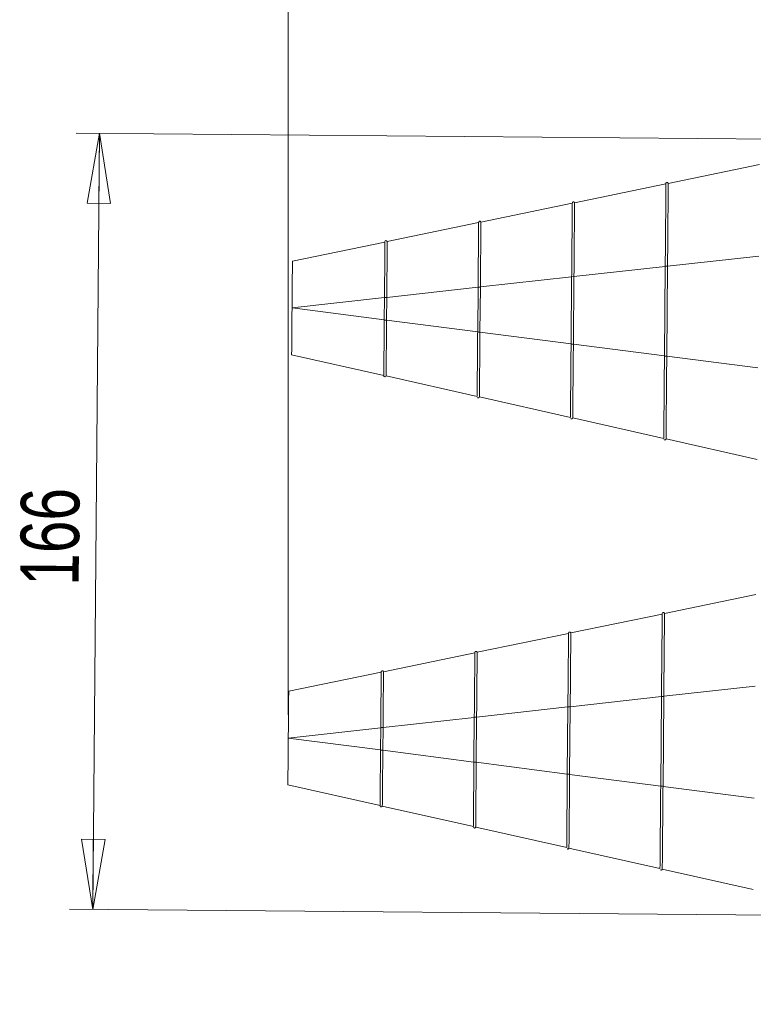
# Model space of a CAD drawing. Header units: millimetres. Extents: x 0 to 2100, y 0 to 1485.
# Tile 54 of 68: x 840 to 997, y 268 to 479. Entities that reach past the tile are written whole.
import ezdxf

# ---------------------------------------------------------------- set-up
doc = ezdxf.new("R2010")
doc.units = ezdxf.units.MM
doc.header["$LTSCALE"] = 5
doc.styles.add('SLDTEXTSTYLE1', font='TXT', dxfattribs={"width": 0.75})
doc.dimstyles.new('SLDDIMSTYLE0', dxfattribs={"dimtxt": 12.5, "dimasz": 15, "dimexe": 0, "dimexo": 0.0625, "dimgap": 3.125, "dimtad": 1, "dimdec": 0, "dimrnd": 1e-09, "dimzin": 12, "dimdsep": 46, "dimtxsty": 'SLDTEXTSTYLE1', "dimblk1": 'CLOSED', "dimblk2": 'CLOSED', "dimsah": 1, "dimcen": 0.09, "dimadec": 0, "dimazin": 3, "dimtfac": 1, "dimtofl": 0, "dimtmove": 0, "dimatfit": 3, "dimldrblk": 'CLOSED', "dimfxl": 1, "dimfrac": 2, "dimtolj": 1, "dimtzin": 12, "dimarcsym": 0})

# ---------------------------------------------------------------- blocks, each defined once
blk = doc.blocks.new('_CLOSED')
at = {"color": 0, "linetype": 'ByBlock', "lineweight": -2}
for p, q in [((-1, 0.166667), (0, 0)), ((-1, 0.166667), (-1, -0.166667)), ((0, 0), (-1, -0.166667)), ((0, 0), (-1, 0))]:
    blk.add_line(p, q, dxfattribs=at)
blk = doc.blocks.new('_D_1')
at = {"color": 7, "linetype": 'Continuous', "lineweight": 0}
for p, q in [((897.69, 330.32), (897.69, 573.49)), ((1601.98, 273.38), (1601.98, 573.49)), ((897.69, 568.49), (1601.98, 568.49))]:
    blk.add_line(p, q, dxfattribs=at)
at = {"color": 7, "linetype": 'Continuous', "lineweight": 0, "xscale": 15, "yscale": 15, "rotation": 180}
blk.add_blockref('_CLOSED', (897.69, 568.49), dxfattribs=at)
at = {"color": 7, "linetype": 'Continuous', "lineweight": 0, "xscale": 15, "yscale": 15}
blk.add_blockref('_CLOSED', (1601.98, 568.49), dxfattribs=at)
at = {"color": 7, "linetype": 'Continuous', "lineweight": 0, "insert": (1235.98, 584.61), "char_height": 12.5, "attachment_point": 1, "style": 'SLDTEXTSTYLE1'}
blk.add_mtext('704', dxfattribs=at)
blk = doc.blocks.new('_D_2')
at = {"color": 7, "linetype": 'Continuous', "lineweight": 0}
for p, q in [((1018.81, 453.27), (852.3, 454.73)), ((855.85, 288.69), (857.3, 454.68)), ((1017.36, 287.28), (850.85, 288.73))]:
    blk.add_line(p, q, dxfattribs=at)
at = {"color": 7, "linetype": 'Continuous', "lineweight": 0, "xscale": 15, "yscale": 15}
for p, rotation in [((857.3, 454.68), 89.5), ((855.85, 288.69), 269.5)]:
    blk.add_blockref('_CLOSED', p, dxfattribs=dict(at, rotation=rotation))
at = {"color": 7, "linetype": 'Continuous', "lineweight": 0, "insert": (840.34, 357.97), "char_height": 12.5, "attachment_point": 1, "rotation": 89.5, "style": 'SLDTEXTSTYLE1'}
blk.add_mtext('166', dxfattribs=at)

msp = doc.modelspace()

# ---------------------------------------------------------------- linework, layer by layer
at = {"color": 7, "linetype": 'Continuous', "lineweight": 15}
for p, q in [((998.52, 448), (978.97, 443.95)), ((978.48, 443.85), (958.93, 439.81)), ((978.97, 443.95), (978.97, 443.95)), ((958.44, 439.71), (938.89, 435.66)), ((958.93, 439.81), (958.93, 439.81)), ((938.41, 435.56), (918.86, 431.52)), ((938.89, 435.66), (938.89, 435.66)), ((918.37, 431.42), (898.58, 427.32)), ((918.86, 431.52), (918.86, 431.52)), ((998.34, 428.42), (978.82, 426.26)), ((978.32, 426.2), (958.8, 424.03)), ((978.32, 426.23), (978.15, 407.02)), ((978.82, 426.23), (978.65, 407.02)), ((978.82, 426.26), (978.82, 426.23)), ((958.3, 423.98), (938.78, 421.81)), ((958.3, 424.01), (958.17, 409.6)), ((958.8, 424), (958.67, 409.59)), ((958.8, 424.03), (958.8, 424)), ((938.28, 421.75), (918.76, 419.58)), ((938.28, 421.78), (938.2, 412.17)), ((938.78, 421.78), (938.69, 412.17)), ((938.78, 421.81), (938.78, 421.78)), ((918.26, 419.53), (898.49, 417.33)), ((918.26, 419.56), (918.22, 414.74)), ((918.72, 414.74), (918.76, 419.55)), ((918.76, 419.55), (918.76, 419.58)), ((898.49, 417.31), (898.49, 417.33)), ((918.22, 414.77), (898.49, 417.31)), ((918.72, 414.71), (918.72, 414.74)), ((938.2, 412.2), (918.72, 414.71)), ((938.69, 412.17), (938.69, 412.14)), ((958.18, 409.63), (938.69, 412.14)), ((958.67, 409.59), (958.67, 409.56)), ((978.15, 407.05), (958.67, 409.56)), ((918.12, 402.88), (898.4, 407.32)), ((978.65, 407.02), (978.65, 406.99)), ((998.13, 404.48), (978.65, 406.99)), ((938.08, 398.39), (918.61, 402.77)), ((918.61, 402.77), (918.61, 402.77)), ((918.61, 402.77), (918.61, 402.77)), ((938.08, 398.39), (938.08, 398.39)), ((958.04, 393.9), (938.57, 398.28)), ((938.57, 398.28), (938.57, 398.28)), ((958.04, 393.9), (958.04, 393.9)), ((978, 389.4), (958.53, 393.79)), ((958.53, 393.79), (958.53, 393.79)), ((978, 389.4), (978, 389.4)), ((997.97, 384.91), (978.49, 389.29)), ((978.49, 389.29), (978.49, 389.29)), ((997.71, 356), (978.17, 351.96)), ((977.68, 351.86), (958.13, 347.81)), ((978.17, 351.96), (978.17, 351.96)), ((957.64, 347.71), (938.09, 343.67)), ((958.13, 347.81), (958.13, 347.81)), ((937.6, 343.57), (918.05, 339.52)), ((938.09, 343.67), (938.09, 343.67)), ((917.57, 339.42), (897.77, 335.33)), ((918.05, 339.52), (918.05, 339.52)), ((997.54, 336.43), (978.02, 334.26)), ((977.52, 334.2), (958, 332.04)), ((977.52, 334.23), (977.35, 315.03)), ((978.02, 334.23), (977.85, 315.02)), ((978.02, 334.26), (978.02, 334.23)), ((957.5, 331.98), (937.98, 329.81)), ((957.5, 332.01), (957.37, 317.6)), ((958, 332.01), (957.87, 317.6)), ((958, 332.04), (958, 332.01)), ((937.48, 329.76), (917.96, 327.59)), ((937.48, 329.79), (937.39, 320.17)), ((937.97, 329.78), (937.89, 320.17)), ((937.98, 329.81), (937.97, 329.78)), ((917.46, 327.53), (897.69, 325.34)), ((917.46, 327.56), (917.41, 322.75)), ((917.91, 322.74), (917.95, 327.56)), ((917.95, 327.56), (917.96, 327.59)), ((897.69, 325.32), (897.69, 325.34)), ((917.42, 322.78), (897.69, 325.32)), ((917.91, 322.71), (917.91, 322.74)), ((937.39, 320.2), (917.91, 322.71)), ((937.89, 320.17), (937.89, 320.14)), ((957.37, 317.63), (937.89, 320.14)), ((957.87, 317.6), (957.87, 317.57)), ((977.35, 315.06), (957.87, 317.57)), ((917.32, 310.89), (897.6, 315.33)), ((977.85, 315.02), (977.85, 314.99)), ((997.33, 312.48), (977.85, 314.99)), ((937.28, 306.39), (917.8, 310.78)), ((917.8, 310.78), (917.8, 310.78)), ((917.8, 310.78), (917.8, 310.78)), ((937.28, 306.39), (937.28, 306.39)), ((957.24, 301.9), (937.77, 306.28)), ((937.77, 306.28), (937.77, 306.28)), ((957.24, 301.9), (957.24, 301.9)), ((977.2, 297.4), (957.73, 301.79)), ((957.73, 301.79), (957.73, 301.79)), ((977.2, 297.4), (977.2, 297.4)), ((997.16, 292.91), (977.69, 297.29)), ((977.69, 297.29), (977.69, 297.29)), ((997.16, 292.91), (997.16, 292.91))]:
    msp.add_line(p, q, dxfattribs=at)
at = {"color": 8, "linetype": 'Continuous', "lineweight": 15}
for p, q in [((978.82, 426.23), (978.32, 426.23)), ((958.8, 424), (958.3, 424.01)), ((938.78, 421.78), (938.28, 421.78)), ((918.26, 419.56), (918.76, 419.55)), ((918.22, 414.74), (918.72, 414.74)), ((938.69, 412.17), (938.2, 412.17)), ((958.67, 409.59), (958.17, 409.6)), ((978.65, 407.02), (978.15, 407.02)), ((978.02, 334.23), (977.52, 334.23)), ((958, 332.01), (957.5, 332.01)), ((937.97, 329.78), (937.48, 329.79)), ((917.46, 327.56), (917.95, 327.56)), ((917.41, 322.75), (917.91, 322.74)), ((937.89, 320.17), (937.39, 320.17)), ((957.87, 317.6), (957.37, 317.6)), ((977.85, 315.02), (977.35, 315.03))]:
    msp.add_line(p, q, dxfattribs=at)
at = {"color": 7, "linetype": 'Continuous', "lineweight": 15}
for centre, start, end in [((978.72, 443.9), 11.6886, 191.6887), ((958.69, 439.76), 11.6886, 191.6887), ((938.65, 435.61), 11.6886, 191.6887), ((918.61, 431.47), 11.6886, 191.6887), ((918.36, 402.83), 167.3113, 347.3114), ((977.92, 351.91), 11.6886, 191.6887), ((957.88, 347.76), 11.6886, 191.6887), ((937.85, 343.62), 11.6886, 191.6887), ((917.81, 339.47), 11.6886, 191.6887), ((917.56, 310.83), 167.3113, 347.3114)]:
    msp.add_arc(centre, 0.25, start, end, dxfattribs=at)
for points, knots in [([(978.48, 443.85), (978.48, 443.85), (978.48, 443.85), (978.48, 443.81), (978.48, 443.73), (978.48, 443.63), (978.48, 443.48), (978.47, 443.22), (978.47, 442.87), (978.47, 442.5), (978.46, 442.23), (978.46, 441.87), (978.46, 441.39), (978.45, 440.86), (978.45, 440.28), (978.44, 439.66), (978.44, 438.99), (978.43, 438.29), (978.42, 437.54), (978.42, 436.76), (978.41, 436.08), (978.4, 435.52), (978.4, 434.96), (978.39, 434.23), (978.38, 433.33), (978.38, 432.64), (978.37, 431.94), (978.37, 431.23), (978.36, 430.27), (978.35, 429.29), (978.34, 427.95), (978.33, 426.93), (978.32, 426.23)], [0, 0, 0, 0, 0.013433, 0.0495108, 0.0675444, 0.1036223, 0.1216559, 0.1577338, 0.2299753, 0.2480089, 0.2660425, 0.3021203, 0.338198, 0.374276, 0.410354, 0.4464317, 0.4825095, 0.5185876, 0.5546655, 0.5907432, 0.6268211, 0.6448547, 0.6628883, 0.6989661, 0.7350438, 0.7711218, 0.780138, 0.8162158, 0.8522936, 0.8883715, 0.9244495, 1, 1, 1, 1]), ([(978.78, 444.15), (978.77, 444.15), (978.73, 444.16), (978.68, 444.15), (978.64, 444.14), (978.61, 444.13), (978.6, 444.12)], [0, 0, 0, 0, 0.207269, 0.465425, 0.754988, 1, 1, 1, 1]), ([(978.82, 426.26), (978.82, 426.41), (978.83, 427.23), (978.84, 428.71), (978.86, 430.67), (978.87, 432.57), (978.89, 434.39), (978.9, 436.38), (978.92, 438.06), (978.93, 439.43), (978.94, 440.68), (978.95, 441.73), (978.96, 442.78), (978.96, 443.46), (978.97, 443.87), (978.97, 443.95), (978.97, 443.95), (978.97, 443.95)], [0, 0, 0, 0, 0.016818, 0.08849, 0.160163, 0.231834, 0.303507, 0.375179, 0.480935, 0.533676, 0.586417, 0.692105, 0.744811, 0.850499, 0.92434, 0.999652, 1, 1, 1, 1]), ([(958.44, 439.71), (958.44, 439.7), (958.44, 439.7), (958.44, 439.67), (958.44, 439.61), (958.44, 439.51), (958.44, 439.4), (958.44, 439.22), (958.44, 438.94), (958.43, 438.66), (958.43, 438.34), (958.43, 437.98), (958.42, 437.5), (958.42, 437.05), (958.41, 436.57), (958.41, 436.06), (958.4, 435.4), (958.4, 434.81), (958.39, 434.19), (958.39, 433.55), (958.38, 432.88), (958.38, 432.32), (958.37, 431.75), (958.36, 431.02), (958.36, 430.27), (958.35, 429.66), (958.35, 429.03), (958.34, 428.24), (958.33, 427.44), (958.32, 426.63), (958.31, 425.54), (958.31, 424.61), (958.3, 424.01)], [0, 0, 0, 0, 0.014394, 0.034659, 0.075204, 0.09547, 0.115735, 0.15628, 0.196825, 0.237371, 0.257636, 0.298181, 0.338726, 0.379272, 0.399537, 0.440082, 0.480627, 0.521173, 0.541438, 0.581983, 0.622528, 0.642794, 0.663059, 0.703604, 0.744149, 0.764414, 0.784679, 0.825225, 0.86577, 0.886035, 0.92658, 1, 1, 1, 1]), ([(958.74, 440), (958.73, 440), (958.7, 440.01), (958.65, 440.01), (958.6, 439.99), (958.56, 439.98), (958.55, 439.97), (958.55, 439.96)], [0, 0, 0, 0, 0.177215, 0.398494, 0.642288, 0.919681, 1, 1, 1, 1]), ([(958.8, 424.03), (958.8, 424.19), (958.81, 425.01), (958.82, 426.49), (958.83, 428.11), (958.85, 429.69), (958.86, 431.22), (958.87, 432.94), (958.89, 434.52), (958.9, 435.92), (958.91, 437.14), (958.92, 438.15), (958.92, 438.94), (958.93, 439.46), (958.93, 439.75), (958.93, 439.81), (958.93, 439.81), (958.93, 439.81)], [0, 0, 0, 0, 0.0188656, 0.0992929, 0.1797215, 0.219875, 0.3003039, 0.3807312, 0.4611586, 0.5415874, 0.6220139, 0.7024428, 0.7828705, 0.8632976, 0.9308561, 0.9996531, 1, 1, 1, 1]), ([(938.41, 435.56), (938.41, 435.56), (938.41, 435.55), (938.4, 435.53), (938.4, 435.47), (938.4, 435.39), (938.4, 435.25), (938.4, 435.07), (938.4, 434.82), (938.4, 434.59), (938.39, 434.33), (938.39, 433.97), (938.39, 433.56), (938.38, 433.2), (938.38, 432.82), (938.38, 432.3), (938.37, 431.74), (938.37, 431.15), (938.36, 430.66), (938.36, 430.14), (938.35, 429.6), (938.35, 429.05), (938.34, 428.47), (938.34, 427.89), (938.33, 427.29), (938.33, 426.75), (938.32, 426.21), (938.31, 425.49), (938.31, 424.69), (938.3, 423.87), (938.29, 422.96), (938.28, 422.21), (938.28, 421.78)], [0, 0, 0, 0, 0.013168, 0.036353, 0.059538, 0.105931, 0.117523, 0.163916, 0.210309, 0.233494, 0.25668, 0.303073, 0.349466, 0.372651, 0.395836, 0.442229, 0.488622, 0.511808, 0.558201, 0.581386, 0.604571, 0.650965, 0.67415, 0.697335, 0.743728, 0.766913, 0.778505, 0.824898, 0.871291, 0.894476, 0.940869, 1, 1, 1, 1]), ([(938.71, 435.86), (938.69, 435.86), (938.66, 435.87), (938.61, 435.86), (938.56, 435.85), (938.51, 435.82), (938.48, 435.8), (938.47, 435.79), (938.47, 435.78)], [0, 0, 0, 0, 0.126778, 0.286114, 0.458515, 0.650085, 0.871064, 1, 1, 1, 1]), ([(938.78, 421.81), (938.78, 421.96), (938.79, 422.78), (938.8, 424.27), (938.81, 425.88), (938.83, 427.44), (938.84, 428.93), (938.85, 430.57), (938.86, 432.03), (938.87, 433.27), (938.88, 434.28), (938.89, 435.05), (938.89, 435.55), (938.89, 435.66), (938.89, 435.66), (938.89, 435.66)], [0, 0, 0, 0, 0.021488, 0.113145, 0.204803, 0.250543, 0.3422, 0.43386, 0.525517, 0.617174, 0.708833, 0.800491, 0.898326, 0.999354, 1, 1, 1, 1]), ([(918.26, 419.56), (918.26, 419.73), (918.27, 420.22), (918.27, 420.88), (918.28, 421.7), (918.29, 422.35), (918.29, 423.15), (918.3, 423.78), (918.31, 424.54), (918.31, 425.06), (918.31, 425.57), (918.32, 425.92), (918.32, 426.33), (918.33, 426.87), (918.33, 427.38), (918.34, 427.86), (918.34, 428.33), (918.34, 428.76), (918.35, 429.16), (918.35, 429.54), (918.35, 429.88), (918.36, 430.19), (918.36, 430.47), (918.36, 430.77), (918.36, 431.01), (918.37, 431.14), (918.37, 431.23), (918.37, 431.3), (918.37, 431.36), (918.37, 431.41), (918.37, 431.41), (918.37, 431.42)], [0, 0, 0, 0, 0.026674, 0.080057, 0.106732, 0.160115, 0.18679, 0.240173, 0.266847, 0.32023, 0.333565, 0.360239, 0.386914, 0.413588, 0.466971, 0.493645, 0.520319, 0.573703, 0.600377, 0.627051, 0.680435, 0.707109, 0.733783, 0.787167, 0.84055, 0.867224, 0.880559, 0.907233, 0.933908, 0.960582, 1, 1, 1, 1]), ([(918.86, 431.52), (918.86, 431.52), (918.86, 431.51), (918.86, 431.41), (918.85, 431.07), (918.85, 430.34), (918.84, 429.32), (918.83, 428.03), (918.82, 426.5), (918.8, 424.79), (918.78, 422.5), (918.77, 420.71), (918.76, 419.58)], [0, 0, 0, 0, 0.026557, 0.079706, 0.185586, 0.291389, 0.39719, 0.502991, 0.608793, 0.714598, 0.820387, 1, 1, 1, 1]), ([(918.12, 402.88), (918.12, 402.89), (918.12, 402.89), (918.12, 402.95), (918.12, 403.07), (918.12, 403.21), (918.12, 403.39), (918.13, 403.59), (918.13, 403.9), (918.13, 404.23), (918.13, 404.52), (918.13, 404.73), (918.14, 405), (918.14, 405.39), (918.14, 405.82), (918.15, 406.27), (918.15, 406.74), (918.16, 407.25), (918.16, 407.78), (918.16, 408.18), (918.17, 408.74), (918.17, 409.32), (918.18, 410.07), (918.19, 410.85), (918.19, 411.64), (918.2, 412.2), (918.2, 412.61), (918.2, 413.02), (918.21, 413.51), (918.21, 414.09), (918.22, 414.5), (918.22, 414.74)], [0, 0, 0, 0, 0.026674, 0.080058, 0.106732, 0.160115, 0.18679, 0.213464, 0.266848, 0.320231, 0.333566, 0.36024, 0.386914, 0.413588, 0.466971, 0.493645, 0.52032, 0.573703, 0.600377, 0.627051, 0.653726, 0.707109, 0.733783, 0.787167, 0.84055, 0.867224, 0.880559, 0.907233, 0.933908, 0.960582, 1, 1, 1, 1]), ([(918.72, 414.71), (918.71, 414.55), (918.71, 414.07), (918.7, 412.92), (918.68, 411.29), (918.67, 409.44), (918.65, 407.73), (918.64, 406.22), (918.63, 404.93), (918.62, 403.92), (918.61, 403.04), (918.61, 402.78), (918.61, 402.77), (918.61, 402.77)], [0, 0, 0, 0, 0.024964, 0.078113, 0.183973, 0.289761, 0.395547, 0.501332, 0.60712, 0.71291, 0.818698, 0.998504, 1, 1, 1, 1]), ([(938.2, 412.17), (938.2, 412), (938.19, 411.67), (938.19, 411.18), (938.18, 410.52), (938.18, 409.94), (938.17, 409.21), (938.17, 408.48), (938.16, 407.69), (938.15, 407.07), (938.15, 406.46), (938.14, 405.72), (938.14, 405), (938.13, 404.44), (938.13, 403.9), (938.12, 403.25), (938.12, 402.64), (938.11, 402.06), (938.11, 401.62), (938.1, 401.1), (938.1, 400.72), (938.1, 400.37), (938.1, 400.12), (938.09, 399.81), (938.09, 399.53), (938.09, 399.31), (938.09, 399.11), (938.09, 398.89), (938.08, 398.69), (938.08, 398.54), (938.08, 398.44), (938.08, 398.43), (938.08, 398.42)], [0, 0, 0, 0, 0.0236934, 0.0473869, 0.0710803, 0.1184902, 0.1303354, 0.1777454, 0.2251551, 0.2488486, 0.272542, 0.3199518, 0.3673616, 0.391055, 0.4147485, 0.4621582, 0.509568, 0.5332615, 0.5806714, 0.6043647, 0.6517746, 0.6754681, 0.6991615, 0.7228549, 0.7702647, 0.7939581, 0.8058034, 0.8532133, 0.900623, 0.9243165, 0.9717264, 1, 1, 1, 1]), ([(938.57, 398.28), (938.57, 398.28), (938.57, 398.29), (938.57, 398.46), (938.57, 398.87), (938.58, 399.46), (938.59, 400.21), (938.6, 401.36), (938.61, 402.73), (938.62, 404.29), (938.64, 406.02), (938.66, 407.92), (938.67, 409.97), (938.69, 411.41), (938.69, 412.14)], [0, 0, 0, 0, 0.022859, 0.114516, 0.206174, 0.251913, 0.34357, 0.43523, 0.526887, 0.618543, 0.710202, 0.801861, 0.9, 1, 1, 1, 1]), ([(958.18, 409.6), (958.17, 409.43), (958.17, 409.1), (958.17, 408.44), (958.16, 407.78), (958.15, 407.12), (958.15, 406.47), (958.14, 405.66), (958.13, 404.71), (958.13, 403.93), (958.12, 403.16), (958.11, 402.41), (958.11, 401.54), (958.1, 400.85), (958.1, 400.17), (958.09, 399.52), (958.08, 398.78), (958.08, 398.19), (958.07, 397.64), (958.07, 397.12), (958.07, 396.63), (958.06, 396.27), (958.06, 395.93), (958.06, 395.54), (958.05, 395.19), (958.05, 394.94), (958.05, 394.72), (958.05, 394.47), (958.05, 394.27), (958.04, 394.11), (958.04, 393.97), (958.04, 393.94), (958.04, 393.93)], [0, 0, 0, 0, 0.020629, 0.041259, 0.082533, 0.103163, 0.123792, 0.165067, 0.206341, 0.247616, 0.268245, 0.309519, 0.350794, 0.392068, 0.412698, 0.453972, 0.495246, 0.536521, 0.557151, 0.598425, 0.639699, 0.660329, 0.680958, 0.722232, 0.763507, 0.784136, 0.804766, 0.84604, 0.887314, 0.907944, 0.949218, 1, 1, 1, 1]), ([(958.53, 393.79), (958.53, 393.79), (958.53, 393.8), (958.53, 393.94), (958.53, 394.31), (958.54, 394.82), (958.55, 395.49), (958.55, 396.51), (958.57, 397.74), (958.58, 399.15), (958.59, 400.74), (958.61, 402.46), (958.62, 404.3), (958.64, 406.12), (958.66, 407.88), (958.67, 409), (958.67, 409.56)], [0, 0, 0, 0, 0.020069, 0.100497, 0.180925, 0.221078, 0.301507, 0.381934, 0.462362, 0.54279, 0.623217, 0.703646, 0.784073, 0.8645, 0.932224, 1, 1, 1, 1]), ([(978.15, 407.02), (978.15, 406.86), (978.15, 406.36), (978.14, 405.7), (978.14, 404.87), (978.13, 404.22), (978.12, 403.4), (978.11, 402.27), (978.1, 401.16), (978.1, 400.24), (978.09, 399.63), (978.08, 398.89), (978.08, 398.02), (978.07, 397.18), (978.06, 396.37), (978.06, 395.59), (978.05, 394.86), (978.04, 394.16), (978.04, 393.5), (978.03, 392.88), (978.03, 392.4), (978.03, 392.05), (978.02, 391.71), (978.02, 391.31), (978.02, 390.88), (978.01, 390.57), (978.01, 390.29), (978.01, 390.05), (978.01, 389.8), (978.01, 389.62), (978, 389.47), (978, 389.45), (978, 389.43)], [0, 0, 0, 0, 0.018347, 0.055052, 0.073399, 0.110104, 0.128451, 0.165156, 0.238653, 0.257, 0.275347, 0.312052, 0.348757, 0.385462, 0.422167, 0.458872, 0.495577, 0.532282, 0.568987, 0.605691, 0.642396, 0.660743, 0.67909, 0.715795, 0.7525, 0.789205, 0.807552, 0.844257, 0.880962, 0.917667, 0.954372, 1, 1, 1, 1]), ([(978.49, 389.29), (978.49, 389.29), (978.49, 389.3), (978.49, 389.43), (978.5, 389.82), (978.5, 390.43), (978.51, 391.25), (978.52, 392.42), (978.53, 393.76), (978.54, 395.16), (978.56, 396.67), (978.57, 398.33), (978.59, 400.55), (978.61, 402.6), (978.63, 404.92), (978.64, 406.3), (978.65, 406.99)], [0, 0, 0, 0, 0.017891, 0.089563, 0.161236, 0.232907, 0.30458, 0.376251, 0.482013, 0.534758, 0.587501, 0.693184, 0.745887, 0.851569, 0.925577, 1, 1, 1, 1]), ([(938.14, 398.2), (938.15, 398.18), (938.16, 398.15), (938.23, 398.1), (938.33, 398.08), (938.43, 398.1), (938.51, 398.16), (938.56, 398.24), (938.57, 398.29), (938.57, 398.31)], [0, 0, 0, 0, 0.213575, 0.416518, 0.580409, 0.716753, 0.830708, 0.924265, 1, 1, 1, 1]), ([(958.13, 393.66), (958.13, 393.66), (958.14, 393.64), (958.19, 393.61), (958.29, 393.58), (958.39, 393.61), (958.47, 393.67), (958.52, 393.74), (958.53, 393.79), (958.53, 393.82)], [0, 0, 0, 0, 0.04558, 0.302558, 0.505407, 0.669605, 0.803788, 0.912453, 1, 1, 1, 1]), ([(978.09, 389.16), (978.12, 389.14), (978.15, 389.11), (978.25, 389.09), (978.36, 389.11), (978.44, 389.17), (978.48, 389.25), (978.49, 389.3), (978.5, 389.32)], [0, 0, 0, 0, 0.269519, 0.488647, 0.661915, 0.800536, 0.91125, 1, 1, 1, 1]), ([(977.68, 351.86), (977.68, 351.85), (977.68, 351.85), (977.68, 351.81), (977.68, 351.73), (977.67, 351.64), (977.67, 351.49), (977.67, 351.23), (977.67, 350.87), (977.66, 350.5), (977.66, 350.24), (977.66, 349.88), (977.65, 349.39), (977.65, 348.86), (977.64, 348.28), (977.64, 347.66), (977.63, 347), (977.63, 346.29), (977.62, 345.54), (977.61, 344.76), (977.61, 344.09), (977.6, 343.53), (977.6, 342.96), (977.59, 342.23), (977.58, 341.33), (977.58, 340.64), (977.57, 339.94), (977.56, 339.23), (977.55, 338.27), (977.55, 337.3), (977.53, 335.96), (977.52, 334.93), (977.52, 334.23)], [0, 0, 0, 0, 0.013433, 0.0495108, 0.0675444, 0.1036223, 0.1216559, 0.1577338, 0.2299753, 0.2480089, 0.2660425, 0.3021203, 0.338198, 0.374276, 0.410354, 0.4464317, 0.4825095, 0.5185876, 0.5546655, 0.5907432, 0.6268211, 0.6448547, 0.6628883, 0.6989661, 0.7350438, 0.7711218, 0.780138, 0.8162158, 0.8522936, 0.8883715, 0.9244495, 1, 1, 1, 1]), ([(977.98, 352.15), (977.96, 352.15), (977.93, 352.16), (977.88, 352.16), (977.83, 352.14), (977.81, 352.13), (977.8, 352.13)], [0, 0, 0, 0, 0.207269, 0.465425, 0.754988, 1, 1, 1, 1]), ([(978.02, 334.26), (978.02, 334.42), (978.02, 335.23), (978.04, 336.72), (978.05, 338.67), (978.07, 340.58), (978.08, 342.4), (978.1, 344.39), (978.12, 346.06), (978.13, 347.43), (978.14, 348.68), (978.15, 349.74), (978.16, 350.78), (978.16, 351.46), (978.17, 351.88), (978.17, 351.96), (978.17, 351.96), (978.17, 351.96)], [0, 0, 0, 0, 0.0168183, 0.0884901, 0.1601627, 0.2318342, 0.303507, 0.3751787, 0.4809346, 0.5336761, 0.5864168, 0.6921046, 0.7448106, 0.8504986, 0.9243398, 0.9996516, 1, 1, 1, 1]), ([(957.64, 347.71), (957.64, 347.71), (957.64, 347.71), (957.64, 347.67), (957.64, 347.61), (957.64, 347.52), (957.64, 347.4), (957.63, 347.22), (957.63, 346.94), (957.63, 346.66), (957.63, 346.34), (957.62, 345.98), (957.62, 345.5), (957.62, 345.05), (957.61, 344.58), (957.61, 344.06), (957.6, 343.4), (957.6, 342.81), (957.59, 342.2), (957.58, 341.56), (957.58, 340.88), (957.57, 340.32), (957.57, 339.76), (957.56, 339.03), (957.55, 338.27), (957.55, 337.66), (957.54, 337.04), (957.54, 336.25), (957.53, 335.44), (957.52, 334.63), (957.51, 333.54), (957.5, 332.61), (957.5, 332.01)], [0, 0, 0, 0, 0.014394, 0.034659, 0.075204, 0.09547, 0.115735, 0.15628, 0.196825, 0.237371, 0.257636, 0.298181, 0.338726, 0.379272, 0.399537, 0.440082, 0.480627, 0.521173, 0.541438, 0.581983, 0.622528, 0.642794, 0.663059, 0.703604, 0.744149, 0.764414, 0.784679, 0.825225, 0.86577, 0.886035, 0.92658, 1, 1, 1, 1]), ([(957.94, 348.01), (957.93, 348.01), (957.89, 348.01), (957.84, 348.01), (957.79, 348), (957.76, 347.98), (957.75, 347.97), (957.74, 347.97)], [0, 0, 0, 0, 0.177215, 0.398494, 0.642288, 0.919681, 1, 1, 1, 1]), ([(958, 332.04), (958, 332.19), (958, 333.01), (958.02, 334.49), (958.03, 336.12), (958.04, 337.7), (958.06, 339.22), (958.07, 340.94), (958.08, 342.52), (958.1, 343.93), (958.11, 345.15), (958.11, 346.16), (958.12, 346.94), (958.13, 347.46), (958.13, 347.75), (958.13, 347.81), (958.13, 347.81), (958.13, 347.81)], [0, 0, 0, 0, 0.018866, 0.099293, 0.179721, 0.219875, 0.300304, 0.380731, 0.461159, 0.541587, 0.622014, 0.702443, 0.78287, 0.863298, 0.930856, 0.999653, 1, 1, 1, 1]), ([(937.6, 343.56), (937.6, 343.56), (937.6, 343.56), (937.6, 343.53), (937.6, 343.47), (937.6, 343.39), (937.6, 343.25), (937.6, 343.08), (937.6, 342.83), (937.59, 342.59), (937.59, 342.34), (937.59, 341.98), (937.58, 341.56), (937.58, 341.2), (937.58, 340.82), (937.57, 340.31), (937.57, 339.75), (937.56, 339.16), (937.56, 338.66), (937.55, 338.14), (937.55, 337.61), (937.54, 337.05), (937.54, 336.48), (937.53, 335.89), (937.53, 335.29), (937.52, 334.75), (937.52, 334.21), (937.51, 333.5), (937.5, 332.69), (937.5, 331.88), (937.49, 330.96), (937.48, 330.21), (937.48, 329.79)], [0, 0, 0, 0, 0.0131678, 0.0363531, 0.0595383, 0.1059315, 0.1175227, 0.1639159, 0.2103089, 0.2334942, 0.2566795, 0.3030725, 0.3494655, 0.3726509, 0.3958362, 0.4422291, 0.4886222, 0.5118075, 0.5582007, 0.5813859, 0.6045712, 0.6509647, 0.6741499, 0.6973352, 0.7437282, 0.7669135, 0.7785047, 0.8248978, 0.8712908, 0.8944762, 0.9408693, 1, 1, 1, 1]), ([(937.9, 343.86), (937.89, 343.86), (937.86, 343.87), (937.81, 343.87), (937.76, 343.85), (937.71, 343.83), (937.68, 343.8), (937.67, 343.79), (937.67, 343.79)], [0, 0, 0, 0, 0.126778, 0.286114, 0.458515, 0.650085, 0.871064, 1, 1, 1, 1]), ([(937.98, 329.81), (937.98, 329.97), (937.98, 330.79), (938, 332.27), (938.01, 333.88), (938.02, 335.44), (938.04, 336.93), (938.05, 338.57), (938.06, 340.03), (938.07, 341.28), (938.08, 342.29), (938.09, 343.06), (938.09, 343.55), (938.09, 343.67), (938.09, 343.67), (938.09, 343.67)], [0, 0, 0, 0, 0.021488, 0.113145, 0.204803, 0.250543, 0.3422, 0.43386, 0.525517, 0.617174, 0.708833, 0.800491, 0.898326, 0.999354, 1, 1, 1, 1]), ([(917.46, 327.56), (917.46, 327.73), (917.46, 328.23), (917.47, 328.89), (917.48, 329.71), (917.48, 330.36), (917.49, 331.15), (917.5, 331.78), (917.5, 332.54), (917.51, 333.06), (917.51, 333.57), (917.52, 333.92), (917.52, 334.34), (917.52, 334.87), (917.53, 335.38), (917.53, 335.87), (917.54, 336.33), (917.54, 336.76), (917.54, 337.16), (917.55, 337.54), (917.55, 337.88), (917.55, 338.19), (917.56, 338.47), (917.56, 338.78), (917.56, 339.02), (917.56, 339.15), (917.56, 339.23), (917.56, 339.3), (917.56, 339.36), (917.57, 339.41), (917.57, 339.42), (917.57, 339.42)], [0, 0, 0, 0, 0.026674, 0.080057, 0.106732, 0.160115, 0.18679, 0.240173, 0.266847, 0.32023, 0.333565, 0.360239, 0.386914, 0.413588, 0.466971, 0.493645, 0.520319, 0.573703, 0.600377, 0.627051, 0.680435, 0.707109, 0.733783, 0.787167, 0.84055, 0.867224, 0.880559, 0.907233, 0.933908, 0.960582, 1, 1, 1, 1]), ([(918.05, 339.52), (918.05, 339.52), (918.05, 339.51), (918.05, 339.41), (918.05, 339.07), (918.05, 338.34), (918.04, 337.32), (918.03, 336.03), (918.01, 334.5), (918, 332.79), (917.98, 330.5), (917.96, 328.71), (917.96, 327.59)], [0, 0, 0, 0, 0.026557, 0.079706, 0.185586, 0.291389, 0.39719, 0.502991, 0.608793, 0.714598, 0.820387, 1, 1, 1, 1]), ([(917.32, 310.89), (917.32, 310.89), (917.32, 310.9), (917.32, 310.95), (917.32, 311.08), (917.32, 311.21), (917.32, 311.39), (917.32, 311.6), (917.32, 311.9), (917.33, 312.23), (917.33, 312.52), (917.33, 312.73), (917.33, 313.01), (917.34, 313.4), (917.34, 313.82), (917.34, 314.27), (917.35, 314.75), (917.35, 315.25), (917.36, 315.78), (917.36, 316.19), (917.37, 316.75), (917.37, 317.33), (917.38, 318.08), (917.38, 318.85), (917.39, 319.64), (917.39, 320.21), (917.4, 320.61), (917.4, 321.02), (917.41, 321.52), (917.41, 322.09), (917.41, 322.5), (917.42, 322.75)], [0, 0, 0, 0, 0.026674, 0.080058, 0.106732, 0.160115, 0.18679, 0.213464, 0.266848, 0.320231, 0.333566, 0.36024, 0.386914, 0.413588, 0.466971, 0.493645, 0.52032, 0.573703, 0.600377, 0.627051, 0.653726, 0.707109, 0.733783, 0.787167, 0.84055, 0.867224, 0.880559, 0.907233, 0.933908, 0.960582, 1, 1, 1, 1]), ([(917.91, 322.71), (917.91, 322.56), (917.91, 322.07), (917.9, 320.92), (917.88, 319.3), (917.86, 317.44), (917.85, 315.74), (917.84, 314.22), (917.82, 312.94), (917.81, 311.92), (917.81, 311.04), (917.8, 310.78), (917.8, 310.78), (917.8, 310.78)], [0, 0, 0, 0, 0.0249641, 0.0781131, 0.1839726, 0.2897606, 0.395547, 0.5013323, 0.6071199, 0.7129095, 0.8186979, 0.9985043, 1, 1, 1, 1]), ([(937.39, 320.17), (937.39, 320.01), (937.39, 319.68), (937.39, 319.18), (937.38, 318.52), (937.38, 317.95), (937.37, 317.21), (937.36, 316.49), (937.36, 315.7), (937.35, 315.08), (937.35, 314.46), (937.34, 313.72), (937.33, 313), (937.33, 312.45), (937.32, 311.9), (937.32, 311.25), (937.31, 310.64), (937.31, 310.06), (937.31, 309.62), (937.3, 309.11), (937.3, 308.72), (937.29, 308.37), (937.29, 308.12), (937.29, 307.81), (937.29, 307.53), (937.29, 307.32), (937.28, 307.12), (937.28, 306.89), (937.28, 306.7), (937.28, 306.55), (937.28, 306.45), (937.28, 306.43), (937.28, 306.42)], [0, 0, 0, 0, 0.023693, 0.047387, 0.07108, 0.11849, 0.130335, 0.177745, 0.225155, 0.248849, 0.272542, 0.319952, 0.367362, 0.391055, 0.414748, 0.462158, 0.509568, 0.533261, 0.580671, 0.604365, 0.651775, 0.675468, 0.699162, 0.722855, 0.770265, 0.793958, 0.805803, 0.853213, 0.900623, 0.924317, 0.971726, 1, 1, 1, 1]), ([(937.77, 306.28), (937.77, 306.29), (937.77, 306.29), (937.77, 306.46), (937.77, 306.88), (937.78, 307.46), (937.78, 308.21), (937.79, 309.36), (937.81, 310.73), (937.82, 312.3), (937.84, 314.03), (937.85, 315.92), (937.87, 317.98), (937.88, 319.41), (937.89, 320.14)], [0, 0, 0, 0, 0.022859, 0.114516, 0.206174, 0.251913, 0.34357, 0.43523, 0.526887, 0.618543, 0.710202, 0.801861, 0.9, 1, 1, 1, 1]), ([(957.37, 317.6), (957.37, 317.43), (957.37, 317.1), (957.36, 316.44), (957.36, 315.78), (957.35, 315.12), (957.35, 314.47), (957.34, 313.66), (957.33, 312.71), (957.32, 311.93), (957.32, 311.17), (957.31, 310.42), (957.3, 309.55), (957.3, 308.85), (957.29, 308.17), (957.29, 307.52), (957.28, 306.78), (957.28, 306.2), (957.27, 305.64), (957.27, 305.12), (957.26, 304.64), (957.26, 304.28), (957.26, 303.94), (957.25, 303.54), (957.25, 303.2), (957.25, 302.95), (957.25, 302.72), (957.24, 302.47), (957.24, 302.27), (957.24, 302.11), (957.24, 301.97), (957.24, 301.95), (957.24, 301.93)], [0, 0, 0, 0, 0.020629, 0.041259, 0.082533, 0.103163, 0.123792, 0.165067, 0.206341, 0.247616, 0.268245, 0.309519, 0.350794, 0.392068, 0.412698, 0.453972, 0.495246, 0.536521, 0.557151, 0.598425, 0.639699, 0.660329, 0.680958, 0.722232, 0.763507, 0.784136, 0.804766, 0.84604, 0.887314, 0.907944, 0.949218, 1, 1, 1, 1]), ([(957.73, 301.79), (957.73, 301.79), (957.73, 301.8), (957.73, 301.95), (957.73, 302.31), (957.74, 302.82), (957.74, 303.49), (957.75, 304.51), (957.76, 305.74), (957.78, 307.16), (957.79, 308.74), (957.81, 310.47), (957.82, 312.3), (957.84, 314.12), (957.85, 315.89), (957.86, 317.01), (957.87, 317.57)], [0, 0, 0, 0, 0.020069, 0.100497, 0.180925, 0.221078, 0.301507, 0.381934, 0.462362, 0.54279, 0.623217, 0.703646, 0.784073, 0.8645, 0.932224, 1, 1, 1, 1]), ([(977.35, 315.03), (977.35, 314.86), (977.34, 314.36), (977.34, 313.7), (977.33, 312.88), (977.33, 312.22), (977.32, 311.41), (977.31, 310.28), (977.3, 309.17), (977.29, 308.24), (977.29, 307.64), (977.28, 306.89), (977.27, 306.02), (977.27, 305.18), (977.26, 304.37), (977.25, 303.6), (977.25, 302.86), (977.24, 302.16), (977.24, 301.5), (977.23, 300.88), (977.23, 300.41), (977.22, 300.05), (977.22, 299.71), (977.22, 299.31), (977.21, 298.89), (977.21, 298.58), (977.21, 298.3), (977.21, 298.05), (977.2, 297.81), (977.2, 297.62), (977.2, 297.47), (977.2, 297.45), (977.2, 297.44)], [0, 0, 0, 0, 0.018347, 0.055052, 0.073399, 0.110104, 0.128451, 0.165156, 0.238653, 0.257, 0.275347, 0.312052, 0.348757, 0.385462, 0.422167, 0.458872, 0.495577, 0.532282, 0.568987, 0.605691, 0.642396, 0.660743, 0.67909, 0.715795, 0.7525, 0.789205, 0.807552, 0.844257, 0.880962, 0.917667, 0.954372, 1, 1, 1, 1]), ([(977.69, 297.29), (977.69, 297.3), (977.69, 297.3), (977.69, 297.43), (977.69, 297.82), (977.7, 298.43), (977.71, 299.25), (977.72, 300.43), (977.73, 301.76), (977.74, 303.17), (977.76, 304.68), (977.77, 306.34), (977.79, 308.55), (977.81, 310.61), (977.83, 312.93), (977.84, 314.3), (977.85, 314.99)], [0, 0, 0, 0, 0.017891, 0.089563, 0.161236, 0.232907, 0.30458, 0.376251, 0.482013, 0.534758, 0.587501, 0.693184, 0.745887, 0.851569, 0.925577, 1, 1, 1, 1]), ([(937.34, 306.2), (937.34, 306.18), (937.35, 306.15), (937.43, 306.1), (937.53, 306.08), (937.63, 306.11), (937.71, 306.17), (937.76, 306.24), (937.77, 306.29), (937.77, 306.31)], [0, 0, 0, 0, 0.2135747, 0.4165177, 0.5804088, 0.7167526, 0.8307085, 0.9242652, 1, 1, 1, 1]), ([(957.32, 301.67), (957.32, 301.66), (957.33, 301.65), (957.39, 301.61), (957.49, 301.59), (957.59, 301.61), (957.67, 301.67), (957.72, 301.74), (957.73, 301.8), (957.73, 301.82)], [0, 0, 0, 0, 0.04558, 0.302558, 0.505407, 0.669605, 0.803788, 0.912453, 1, 1, 1, 1]), ([(977.29, 297.16), (977.31, 297.15), (977.35, 297.12), (977.45, 297.09), (977.55, 297.12), (977.63, 297.18), (977.68, 297.25), (977.69, 297.3), (977.69, 297.32)], [0, 0, 0, 0, 0.269519, 0.488647, 0.661915, 0.800536, 0.91125, 1, 1, 1, 1])]:
    msp.add_open_spline(points, degree=3, knots=knots, dxfattribs=at)
for points in [[(898.49, 417.33), (898.49, 417.99), (898.51, 419.29), (898.52, 421.18), (898.54, 422.92), (898.55, 424.44), (898.56, 425.69), (898.57, 426.62), (898.58, 427.21), (898.58, 427.29), (898.58, 427.32)], [(898.4, 407.32), (898.4, 407.36), (898.4, 407.44), (898.41, 408.03), (898.42, 408.95), (898.43, 410.2), (898.44, 411.73), (898.46, 413.47), (898.47, 415.35), (898.48, 416.66), (898.49, 417.31)], [(897.69, 325.34), (897.69, 325.99), (897.7, 327.3), (897.72, 329.18), (897.73, 330.92), (897.75, 332.45), (897.76, 333.7), (897.77, 334.62), (897.77, 335.21), (897.77, 335.29), (897.77, 335.33)], [(897.6, 315.33), (897.6, 315.36), (897.6, 315.44), (897.6, 316.03), (897.61, 316.96), (897.62, 318.21), (897.64, 319.73), (897.65, 321.47), (897.67, 323.36), (897.68, 324.66), (897.69, 325.32)]]:
    msp.add_open_spline(points, degree=3, dxfattribs=at)

# ---------------------------------------------------------------- dimensions: what is measured, and where the dimension line sits
at = {"color": 7, "linetype": 'Continuous', "lineweight": 0}
dim = msp.add_linear_dim(base=(1601.98, 568.49), p1=(897.69, 325.32), p2=(1601.98, 268.38), dimstyle='SLDDIMSTYLE0', dxfattribs=at)
dim.commit()
dim.dimension.update_dxf_attribs({"geometry": '_D_1', "text_midpoint": (1249.83, 568.49), "dimtype": 160})
dim = msp.add_linear_dim(base=(857.3, 454.68), p1=(1022.36, 287.24), p2=(1023.81, 453.23), angle=89.5, dimstyle='SLDDIMSTYLE0', dxfattribs=at)
dim.commit()
dim.dimension.update_dxf_attribs({"geometry": '_D_2', "text_midpoint": (856.57, 371.69), "dimtype": 160})

doc.saveas('drawing.dxf')
